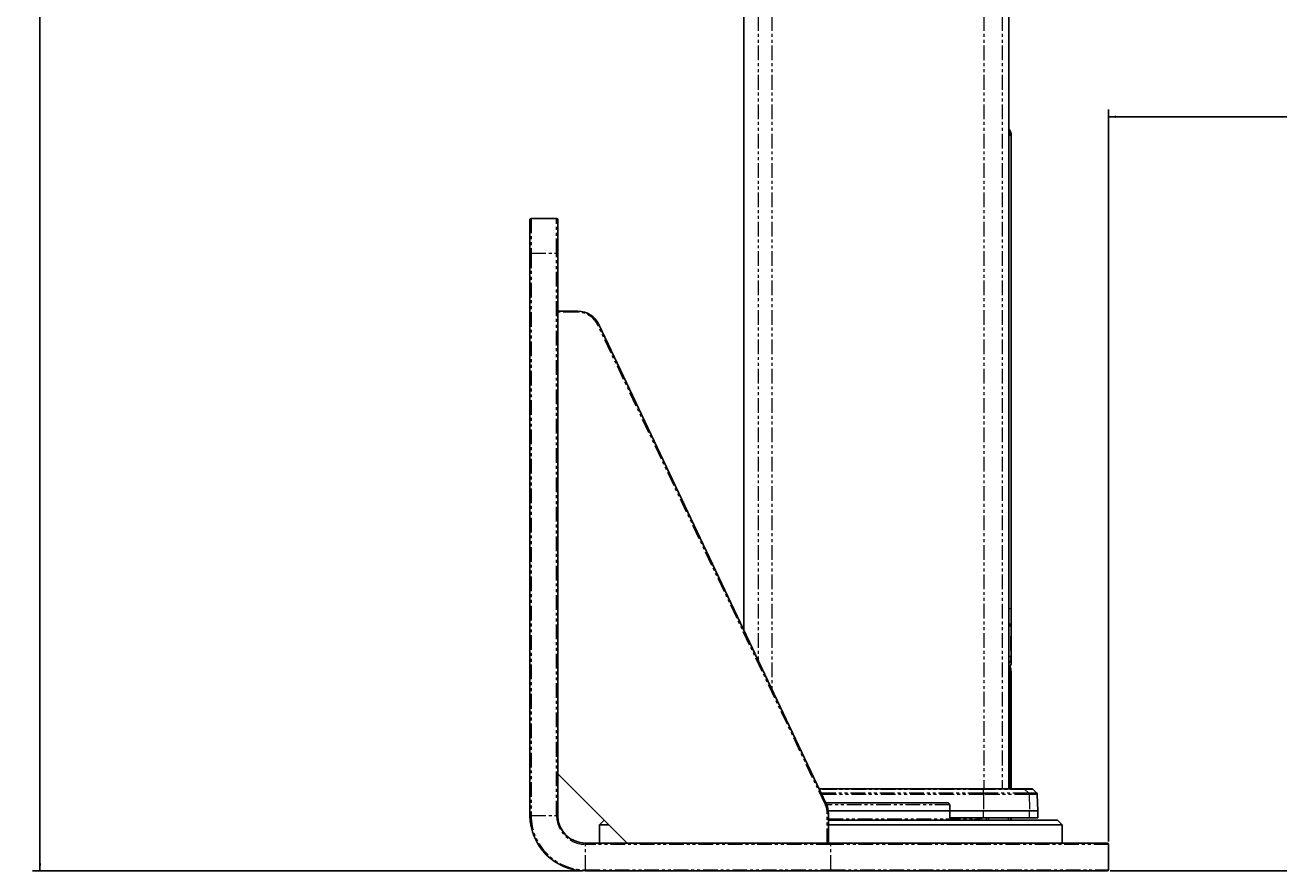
# Paper-space layout 'Wall Base Bracket' of a CAD drawing. Header units: millimetres. Extents: x 245 to 9339, y 492 to 8064.
# Tile 1 of 57: x 245 to 787, y 657 to 1022. Entities that reach past the tile are written whole.
import ezdxf

# ---------------------------------------------------------------- set-up
doc = ezdxf.new("R2010")
doc.units = ezdxf.units.MM
doc.linetypes.add('PHANTOM', pattern=[12.7, 6.35, -1.27, 1.27, -1.27, 1.27, -1.27])
doc.layers.add('COMPONENT_GEOMETRY', color=7, linetype='Continuous')
doc.styles.add('SLDTEXTSTYLE0', font='TXT', dxfattribs={"width": 0.75})
doc.dimstyles.new('SLDDIMSTYLE0', dxfattribs={"dimtxt": 50, "dimasz": 3.302, "dimexe": 0, "dimexo": 0.0625, "dimgap": 12.5, "dimtad": 0, "dimtih": 1, "dimtoh": 1, "dimdec": 0, "dimrnd": 1e-09, "dimzin": 12, "dimdsep": 46, "dimtxsty": 'SLDTEXTSTYLE0', "dimsah": 1, "dimcen": 0.09, "dimadec": 0, "dimazin": 3, "dimtfac": 1, "dimtdec": 0, "dimtofl": 0, "dimtmove": 0, "dimatfit": 3, "dimfxl": 1, "dimfrac": 2, "dimtolj": 1, "dimtzin": 12, "dimarcsym": 0})
doc.dimstyles.new('SLDDIMSTYLE2', dxfattribs={"dimtxt": 3.175, "dimasz": 3.302, "dimexe": 0, "dimexo": 0.0625, "dimgap": 0.79375, "dimtad": 0, "dimtih": 1, "dimtoh": 1, "dimdec": 1, "dimrnd": 1e-09, "dimzin": 12, "dimdsep": 46, "dimtxsty": 'SLDTEXTSTYLE0', "dimsah": 1, "dimcen": 0.09, "dimadec": 0, "dimazin": 3, "dimtfac": 1, "dimtdec": 1, "dimtofl": 0, "dimtmove": 0, "dimatfit": 3, "dimfxl": 1, "dimfrac": 2, "dimtolj": 1, "dimtzin": 12, "dimarcsym": 0})

# ---------------------------------------------------------------- blocks, each defined once
blk = doc.blocks.new('_D_21')
at = {"layer": 'COMPONENT_GEOMETRY', "color": 7}
for p, q in [((4545.08, 2838.73), (4868.32, 2838.73)), ((4865.15, 2838.73), (4865.15, 1750.17)), ((4865.15, 656.56), (4865.15, 1745.13)), ((713.95, 656.56), (4868.32, 656.56))]:
    blk.add_line(p, q, dxfattribs=at)
for points in [[(4865.15, 2838.73), (4864.64, 2835.43), (4865.65, 2835.43)], [(4865.15, 656.56), (4865.65, 659.87), (4864.64, 659.87)]]:
    blk.add_solid(points, dxfattribs=at)
at = {"layer": 'COMPONENT_GEOMETRY', "color": 7, "insert": (4858.69, 1749.22), "char_height": 3.175, "attachment_point": 1, "style": 'SLDTEXTSTYLE0'}
blk.add_mtext('2182.2', dxfattribs=at)
blk = doc.blocks.new('_D_22')
at = {"layer": 'COMPONENT_GEOMETRY', "color": 7}
for p, q in [((658.18, 3576.29), (248.21, 3576.29)), ((251.38, 3576.29), (251.38, 2118.95)), ((251.38, 656.56), (251.38, 2113.91)), ((485.91, 656.56), (248.21, 656.56))]:
    blk.add_line(p, q, dxfattribs=at)
for points in [[(251.38, 3576.29), (250.87, 3572.99), (251.89, 3572.99)], [(251.38, 656.56), (251.89, 659.87), (250.87, 659.87)]]:
    blk.add_solid(points, dxfattribs=at)
at = {"layer": 'COMPONENT_GEOMETRY', "color": 7, "insert": (244.93, 2118), "char_height": 3.175, "attachment_point": 1, "style": 'SLDTEXTSTYLE0'}
blk.add_mtext('2919.7', dxfattribs=at)
blk = doc.blocks.new('_D_23')
at = {"layer": 'COMPONENT_GEOMETRY', "color": 7}
for p, q in [((4544.13, 2838.25), (4544.13, 979.41)), ((713.18, 669.33), (713.18, 985.76)), ((713.18, 982.58), (2554.77, 982.58)), ((4544.13, 982.58), (2702.55, 982.58))]:
    blk.add_line(p, q, dxfattribs=at)
for points in [[(713.18, 982.58), (716.49, 982.08), (716.49, 983.09)], [(4544.13, 982.58), (4540.83, 983.09), (4540.83, 982.08)]]:
    blk.add_solid(points, dxfattribs=at)
at = {"layer": 'COMPONENT_GEOMETRY', "color": 7, "insert": (2554.77, 1007.35), "char_height": 50, "attachment_point": 1, "style": 'SLDTEXTSTYLE0'}
blk.add_mtext('3831', dxfattribs=at)

psp = doc.layouts.new('Wall Base Bracket')

# ---------------------------------------------------------------- linework, layer by layer
at = {"color": 7, "linetype": 'Continuous', "lineweight": 25}
for p, q in [((555.68, 3566.06), (555.68, 760.5)), ((670.17, 692.06), (670.17, 2800.89)), ((671.18, 762.93), (671.18, 974.39)), ((463.18, 923.56), (463.18, 938.06)), ((463.68, 938.56), (474.68, 938.56)), ((475.18, 938.06), (475.18, 923.56)), ((463.18, 680.56), (463.18, 923.56)), ((475.18, 923.56), (475.18, 898.56)), ((475.18, 898.56), (483.86, 898.56)), ((475.18, 898.06), (475.18, 898.56)), ((475.18, 898.06), (475.18, 698.56)), ((492.9, 892.85), (591.22, 685.6)), ((670.88, 763.48), (670.88, 762.2)), ((671.17, 761.63), (671.18, 762.21)), ((671.18, 761.23), (671.18, 761.28)), ((671.18, 754.67), (671.18, 761.23)), ((671.07, 756.22), (671.08, 757.37)), ((671.15, 756.15), (671.07, 756.22)), ((671.07, 755.82), (671.15, 756.15)), ((671.07, 754.61), (671.07, 755.82)), ((671.07, 754.12), (671.16, 755.68)), ((671.08, 752.78), (671.07, 754.12)), ((671.14, 756.83), (671.08, 757.74)), ((671.08, 757.37), (671.14, 756.83)), ((671.08, 756.83), (671.14, 756.83)), ((671.08, 756.15), (671.15, 756.15)), ((671.08, 755.82), (671.18, 755.82)), ((671.16, 755.68), (671.08, 754.81)), ((671.08, 755.68), (671.16, 755.68)), ((671.16, 755.3), (671.08, 752.78)), ((671.09, 752.31), (671.16, 755.3)), ((671.12, 756.12), (671.18, 756.12)), ((671.18, 754.36), (671.18, 753.11)), ((671.18, 753.48), (671.18, 754.36)), ((671.18, 753.11), (671.18, 753.48)), ((670.98, 749.05), (670.88, 749.05)), ((670.98, 748.41), (670.88, 748.41)), ((670.98, 748.29), (670.88, 748.29)), ((670.98, 749.05), (670.98, 748.41)), ((670.98, 748.29), (670.98, 748.25)), ((671.11, 750.97), (671.09, 752.31)), ((671.15, 749.38), (671.12, 750.51)), ((671.18, 748.41), (671.16, 749.05)), ((671.18, 746.57), (671.18, 748.31)), ((671.18, 748.31), (671.18, 748.29)), ((670.92, 744.12), (670.88, 744.47)), ((670.89, 744.3), (670.89, 692.06)), ((671.19, 692.06), (671.19, 742.25)), ((475.18, 698.56), (475.18, 680.56)), ((475.18, 698.56), (505.18, 668.56)), ((588.15, 692.06), (659.26, 692.06)), ((659.26, 692.06), (676.44, 692.06)), ((676.44, 692.06), (679.94, 692.06)), ((682.15, 690.27), (680.65, 691.77)), ((682.68, 682.56), (682.44, 689.6)), ((591, 686.06), (643.22, 686.06)), ((644.63, 682.56), (644.59, 685.1)), ((495.18, 678.56), (493.18, 676.56)), ((644.63, 682.56), (592.11, 682.56)), ((592.18, 681.31), (592.18, 668.56)), ((592.18, 678.56), (691.18, 678.56)), ((644.63, 679.56), (644.63, 682.56)), ((659.22, 682.56), (644.63, 682.56)), ((659.22, 679.56), (644.63, 679.56)), ((657.24, 679.06), (658.5, 679.45)), ((658.5, 679.45), (658.5, 679.56)), ((679.14, 682.56), (659.22, 682.56)), ((679.14, 679.56), (659.22, 679.56)), ((660.48, 679.56), (660.48, 678.56)), ((671.18, 678.56), (671.18, 679.56)), ((682.68, 682.56), (679.14, 682.56)), ((682.68, 679.56), (679.14, 679.56)), ((682.68, 679.56), (682.68, 682.56)), ((693.18, 676.56), (691.18, 678.56)), ((493.18, 676.56), (493.18, 668.56)), ((497.18, 676.56), (493.18, 676.56)), ((693.18, 676.56), (592.18, 676.56)), ((693.18, 668.56), (693.18, 676.56)), ((487.18, 668.56), (505.18, 668.56)), ((505.18, 668.56), (591.68, 668.56)), ((592.18, 668.56), (591.68, 668.56)), ((592.18, 668.56), (593.18, 668.56)), ((593.18, 668.56), (712.68, 668.56)), ((713.18, 657.06), (713.18, 668.06)), ((593.18, 656.56), (487.18, 656.56)), ((712.68, 656.56), (593.18, 656.56))]:
    psp.add_line(p, q, dxfattribs=at)
at = {"color": 8, "linetype": 'PHANTOM', "lineweight": 18}
for p, q in [((561.84, 3566.06), (561.84, 747.52)), ((567.67, 3566.06), (567.67, 735.24)), ((659.37, 3566.06), (659.37, 692.06)), ((667.34, 3566.06), (667.34, 692.06)), ((670.16, 692.06), (670.16, 2800.89)), ((670.17, 974.61), (670.98, 974.61)), ((670.98, 974.61), (670.98, 770.07)), ((671.18, 974.39), (670.98, 974.61)), ((463.68, 938.56), (463.68, 923.56)), ((474.68, 923.56), (474.68, 938.56)), ((463.18, 923.56), (463.68, 923.56)), ((463.68, 923.56), (463.68, 680.56)), ((463.68, 923.56), (474.68, 923.56)), ((474.68, 923.56), (475.18, 923.56)), ((474.68, 680.56), (474.68, 923.56)), ((483.86, 898.06), (475.18, 898.06)), ((483.86, 898.56), (483.86, 898.06)), ((492.9, 892.85), (492.44, 892.64)), ((590.77, 685.39), (492.44, 892.64)), ((670.17, 770.07), (670.98, 770.07)), ((670.17, 744.3), (670.89, 744.3)), ((670.89, 744.3), (670.88, 744.43)), ((659.25, 691.77), (588.29, 691.77)), ((589, 690.27), (659.23, 690.27)), ((659.23, 689.6), (589.32, 689.6)), ((659.23, 689.6), (659.22, 682.56)), ((659.23, 690.27), (659.25, 691.77)), ((659.23, 690.27), (678.61, 690.27)), ((678.9, 689.6), (659.23, 689.6)), ((677.14, 691.77), (659.25, 691.77)), ((678.61, 690.27), (677.14, 691.77)), ((680.65, 691.77), (677.14, 691.77)), ((678.61, 690.27), (682.15, 690.27)), ((678.9, 689.6), (679.14, 682.56)), ((682.44, 689.6), (678.9, 689.6)), ((591.22, 685.6), (590.77, 685.39)), ((644.59, 685.1), (591.44, 685.1)), ((463.18, 680.56), (463.68, 680.56)), ((463.68, 680.56), (474.68, 680.56)), ((474.68, 680.56), (475.18, 680.56)), ((591.68, 668.56), (591.68, 681.31)), ((592.18, 681.31), (591.68, 681.31)), ((592.18, 679.06), (657.24, 679.06)), ((658.48, 678.56), (658.48, 679.44)), ((659.22, 679.56), (659.22, 682.56)), ((661.36, 679.56), (661.36, 678.56)), ((670.02, 678.56), (670.02, 679.56)), ((670.89, 679.56), (670.89, 678.56)), ((679.14, 679.56), (679.14, 682.56)), ((487.18, 668.06), (487.18, 668.56)), ((487.18, 657.06), (487.18, 668.06)), ((593.18, 668.06), (487.18, 668.06)), ((593.18, 668.06), (593.18, 668.56)), ((713.18, 668.06), (593.18, 668.06)), ((593.18, 657.06), (593.18, 668.06)), ((487.18, 657.06), (593.18, 657.06)), ((487.18, 656.56), (487.18, 657.06)), ((593.18, 656.56), (593.18, 657.06)), ((593.18, 657.06), (713.18, 657.06))]:
    psp.add_line(p, q, dxfattribs=at)
at = {"color": 7, "linetype": 'Continuous', "lineweight": 25}
for centre, radius, start, end in [((463.68, 938.06), 0.5, 90, 180), ((474.68, 938.06), 0.5, 0, 90), ((483.86, 888.56), 10, 25.3805, 90), ((669.89, 744.3), 1, 7.5478, 74.0335), ((668.68, 746.56), 2.5, 320.7492, 0.0322), ((679.94, 691.06), 1, 45, 90), ((681.44, 689.56), 1, 2, 45), ((582.18, 681.31), 10, 0, 25.3805), ((487.18, 680.56), 24, 180, 270), ((487.18, 680.56), 12, 180, 270), ((712.68, 668.06), 0.5, 0, 90), ((712.68, 657.06), 0.5, 270, 0)]:
    psp.add_arc(centre, radius, start, end, dxfattribs=at)
at = {"color": 8, "linetype": 'PHANTOM', "lineweight": 18}
for centre, radius, start, end in [((483.86, 888.56), 9.5, 25.3805, 90), ((670.18, 755.85), 6.47, 269.8769, 277.1892), ((668.73, 748.08), 2.31, 308.5842, 358.4751), ((717.85, 689.62), 58.62, 179.3588, 180.0158), ((662.7, 691.81), 3.45, 175.8318, 180.6973), ((676.44, 691.09), 0.975, 44.3986, 89.9144), ((677.89, 689.57), 1.01, 1.8877, 44.41), ((582.18, 681.31), 9.5, 0, 25.3805), ((487.18, 680.56), 23.5, 180, 270), ((487.18, 680.56), 12.5, 180, 270)]:
    psp.add_arc(centre, radius, start, end, dxfattribs=at)
at = {"color": 7, "linetype": 'Continuous', "lineweight": 25}
for points, knots in [([(671.17, 974.39), (671.17, 974.58), (671.17, 975.02), (671.04, 975.66), (670.84, 976.24), (670.64, 976.67), (670.47, 976.98), (670.31, 977.22), (670.22, 977.36), (670.17, 977.42), (670.17, 977.42)], [0, 0, 0, 0, 0.115119, 0.266863, 0.397665, 0.511923, 0.625292, 0.771833, 0.977557, 1, 1, 1, 1]), ([(670.17, 977.21), (670.32, 976.99), (670.86, 976.23), (670.93, 975.28), (670.98, 974.61)], [0, 0, 0, 0, 0.284408, 1, 1, 1, 1]), ([(671.08, 757.74), (671.1, 758.43), (671.12, 759.82), (671.15, 761.05), (671.17, 761.5), (671.17, 761.63)], [0, 0, 0, 0, 0.408816, 0.817629, 1, 1, 1, 1]), ([(671.12, 763.48), (671.14, 763.19), (671.17, 762.62), (671.18, 762.63), (671.18, 762.89), (671.18, 762.93)], [0, 0, 0, 0, 0.45171, 0.903429, 1, 1, 1, 1]), ([(671.18, 762.21), (671.18, 762.23), (671.17, 762.27), (671.14, 763.08), (671.12, 763.48)], [0, 0, 0, 0, 0.499468, 1, 1, 1, 1]), ([(671.18, 761.28), (671.18, 761.24), (671.18, 761.17), (671.17, 760.59), (671.15, 759.75), (671.15, 758.69), (671.14, 757.54), (671.15, 756.45), (671.16, 755.51), (671.17, 754.87), (671.18, 754.54), (671.18, 754.63), (671.18, 754.67)], [0, 0, 0, 0, 0.101316, 0.202632, 0.303959, 0.405289, 0.506604, 0.607905, 0.709213, 0.810539, 0.911869, 1, 1, 1, 1]), ([(671.17, 762.69), (671.17, 762.66), (671.16, 762.56), (671.16, 762.4), (671.16, 762.29)], [0, 0, 0, 0, 0.339083, 1, 1, 1, 1]), ([(671.17, 754.95), (671.16, 754.24), (671.15, 752.8), (671.12, 751.59), (671.11, 750.97)], [0, 0, 0, 0, 0.492125, 1, 1, 1, 1]), ([(671.12, 750.51), (671.13, 751.19), (671.15, 752.58), (671.16, 754.15), (671.17, 754.95)], [0, 0, 0, 0, 0.492962, 1, 1, 1, 1]), ([(671.17, 754.66), (671.17, 753.77), (671.17, 751.95), (671.16, 750.24), (671.15, 749.38)], [0, 0, 0, 0, 0.495408, 1, 1, 1, 1]), ([(671.16, 749.05), (671.16, 749.95), (671.17, 751.77), (671.17, 753.69), (671.17, 754.66)], [0, 0, 0, 0, 0.490764, 1, 1, 1, 1]), ([(671.18, 754.36), (671.18, 753.55), (671.18, 751.91), (671.18, 749.9), (671.18, 748.73), (671.18, 748.41)], [0, 0, 0, 0, 0.410916, 0.833749, 1, 1, 1, 1]), ([(671.18, 748.29), (671.18, 749.1), (671.18, 750.76), (671.18, 752.8), (671.18, 753.98), (671.18, 754.36)], [0, 0, 0, 0, 0.3954651, 0.8023983, 1, 1, 1, 1]), ([(671.03, 748.02), (671.04, 747.92), (671.09, 747.41), (671.17, 746.74), (671.18, 746.62), (671.18, 746.57)], [0, 0, 0, 0, 0.107428, 0.547664, 1, 1, 1, 1]), ([(671.17, 742.33), (671.17, 742.33), (671.17, 742.32), (671.17, 742.32), (671.17, 742.32), (671.16, 742.39), (671.13, 742.64), (671.04, 743.28), (670.95, 743.91), (670.89, 744.39), (670.88, 744.46)], [0, 0, 0, 0, 0.002031, 0.011545, 0.046644, 0.16516, 0.4127, 0.68268, 0.952972, 1, 1, 1, 1]), ([(671.18, 742.26), (671.18, 742.26), (671.18, 742.27), (671.18, 742.27), (671.18, 742.29), (671.18, 742.3), (671.17, 742.31), (671.17, 742.34), (671.15, 742.46), (671.11, 742.74), (671.1, 742.83)], [0, 0, 0, 0, 0.001202, 0.005589, 0.011646, 0.023225, 0.055651, 0.201214, 0.747499, 1, 1, 1, 1]), ([(643.22, 686.06), (643.44, 686.05), (643.8, 686.01), (644.22, 685.79), (644.46, 685.54), (644.58, 685.31), (644.59, 685.16), (644.59, 685.1)], [0, 0, 0, 0, 0.345765, 0.58088, 0.758752, 0.902501, 1, 1, 1, 1]), ([(657.24, 679.06), (657.06, 679.02), (656.56, 678.88), (655.86, 678.7), (655.19, 678.6), (654.98, 678.57)], [0, 0, 0, 0, 0.2771113, 0.782825, 1, 1, 1, 1])]:
    psp.add_open_spline(points, degree=3, knots=knots, dxfattribs=at)
at = {"color": 8, "linetype": 'PHANTOM', "lineweight": 18}
for points, knots in [([(670.98, 770.07), (670.98, 767.52), (670.98, 760.64), (670.99, 753.76), (670.99, 749.43)], [0, 0, 0, 0, 0.370215, 1, 1, 1, 1]), ([(670.99, 749.43), (670.99, 749.3), (670.99, 749), (671, 748.62), (671.02, 748.25), (671.03, 748.1), (671.03, 748.02)], [0, 0, 0, 0, 0.208465, 0.485141, 0.686418, 1, 1, 1, 1]), ([(671.17, 742.26), (671.18, 742.23), (671.19, 742.14), (671.1, 742.75), (670.96, 743.79), (670.89, 744.3)], [0, 0, 0, 0, 0.155628, 0.588044, 1, 1, 1, 1])]:
    psp.add_open_spline(points, degree=3, knots=knots, dxfattribs=at)

# ---------------------------------------------------------------- dimensions: what is measured, and where the dimension line sits
at = {"layer": 'COMPONENT_GEOMETRY', "color": 7}
for base, p1, p2, picture, middle in [((251.38, 656.56), (659.45, 3576.29), (487.18, 656.56), '_D_22', (251.38, 2116.43)), ((4865.15, 656.56), (4543.81, 2838.73), (712.68, 656.56), '_D_21', (4865.15, 1747.65))]:
    dim = psp.add_linear_dim(base=base, p1=p1, p2=p2, angle=90, dimstyle='SLDDIMSTYLE2', dxfattribs=at)
    dim.commit()
    dim.dimension.update_dxf_attribs({"geometry": picture, "text_midpoint": middle, "dimtype": 160})
dim = psp.add_linear_dim(base=(4544.13, 982.58), p1=(713.18, 668.06), p2=(4544.13, 2839.52), dimstyle='SLDDIMSTYLE0', dxfattribs=at)
dim.commit()
dim.dimension.update_dxf_attribs({"geometry": '_D_23', "text_midpoint": (2628.66, 982.58), "dimtype": 160})

doc.saveas('drawing.dxf')
